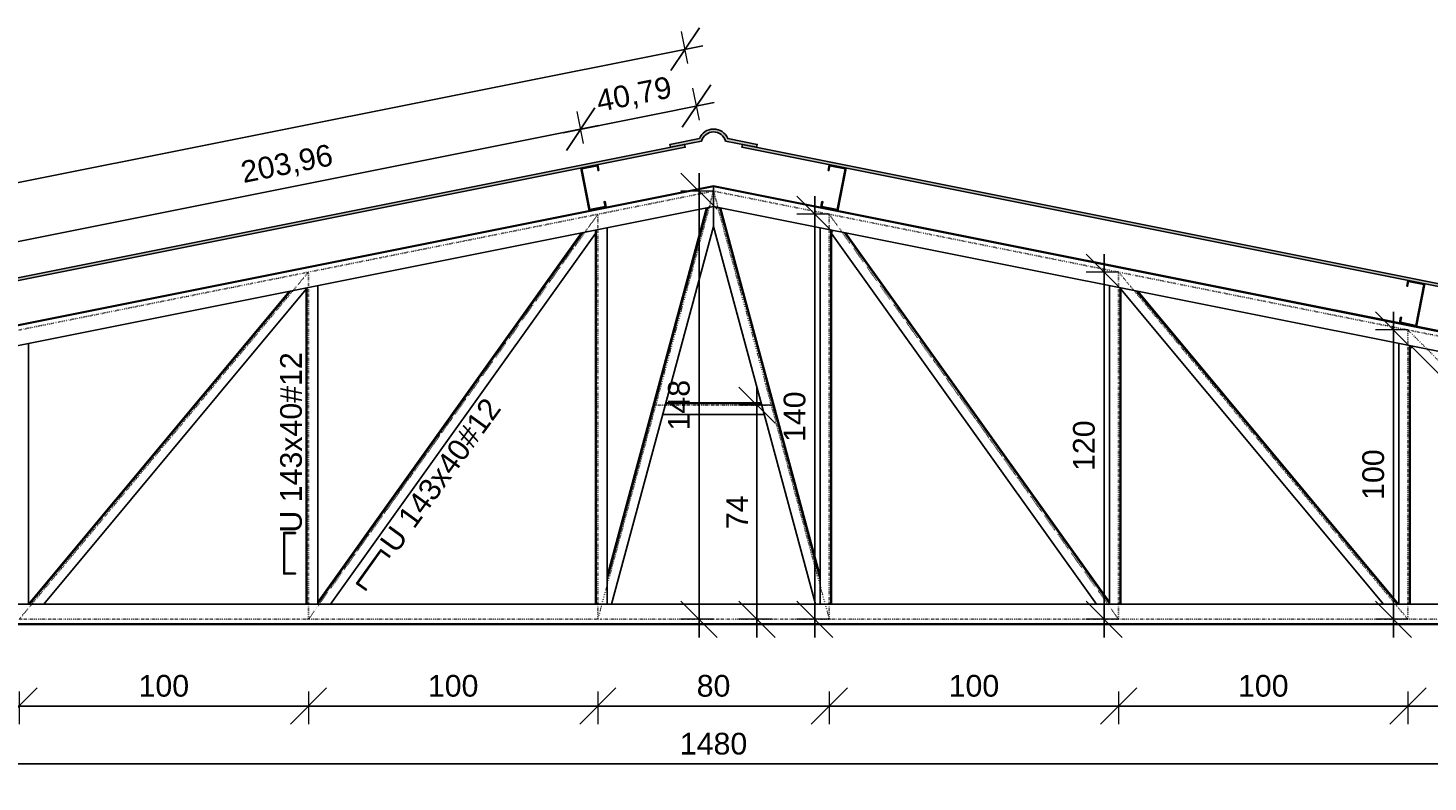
# Model space of a CAD drawing. Header units: millimetres. Extents: x 10789 to 19217, y 2620 to 5346.
# Tile 43 of 49: x 16531 to 17015, y 3398 to 3659. Entities that reach past the tile are written whole.
import ezdxf

# ---------------------------------------------------------------- set-up
doc = ezdxf.new("R2010")
doc.units = ezdxf.units.MM
doc.linetypes.add('DOT2', pattern=[3.175, 0, -3.175])
doc.layers.add('FO-Cotas', color=4, linetype='Continuous', lineweight=5)
for name, color, linetype in [('TELHA', 251, 'Continuous'), ('TERÇA', 5, 'Continuous'), ('TRELIÇA', 1, 'Continuous'), ('TRELIÇA EIXO', 89, 'DOT2')]:
    doc.layers.add(name, color=color, linetype=linetype)
doc.styles.add('Annotative', font='arial.ttf')
doc.styles.add('MURILO', font='arial.ttf', dxfattribs={"height": 1.5})
doc.dimstyles.new('MURILO', dxfattribs={"dimscale": 0, "dimtxt": 1.5, "dimasz": 2.5, "dimexe": 1.25, "dimexo": 0, "dimtad": 1, "dimtxsty": 'Annotative', "dimblk": 'OBLIQUE', "dimcen": 2.5, "dimdle": 1.25, "dimclrd": 256, "dimclre": 256, "dimclrt": 7, "dimadec": 0, "dimazin": 0, "dimtfac": 1, "dimtmove": 0, "dimatfit": 3, "dimldrblk": 'OBLIQUE', "dimfxl": 1, "dimfxlon": 1, "dimtfillclr": 5, "dimlwe": -1, "dimarcsym": 0})

# ---------------------------------------------------------------- blocks, each defined once
blk = doc.blocks.new('_Oblique')
at = {"color": 0, "linetype": 'ByBlock', "lineweight": -2}
blk.add_line((-0.5, -0.5), (0.5, 0.5), dxfattribs=at)
blk = doc.blocks.new('*D142')
at = {"layer": 'Defpoints', "color": 0, "transparency": 16777216}
for p in [(16428.25, 3454.32), (16528.25, 3454.32), (16528.25, 3424.32)]:
    blk.add_point(p, dxfattribs=at)
at = {"layer": 'FO-Cotas', "transparency": 16777216}
for p, q in [((16428.25, 3429.32), (16428.25, 3418.07)), ((16528.25, 3429.32), (16528.25, 3418.07))]:
    blk.add_line(p, q, dxfattribs=at)
at = {"layer": 'FO-Cotas', "lineweight": -2, "transparency": 16777216}
blk.add_line((16422, 3424.32), (16534.5, 3424.32), dxfattribs=at)
at = {"layer": 'FO-Cotas', "lineweight": -2, "transparency": 16777216, "xscale": 12.5, "yscale": 12.5, "zscale": 12.5, "rotation": 180}
blk.add_blockref('_Oblique', (16428.25, 3424.32), dxfattribs=at)
at = {"layer": 'FO-Cotas', "lineweight": -2, "transparency": 16777216, "xscale": 12.5, "yscale": 12.5, "zscale": 12.5}
blk.add_blockref('_Oblique', (16528.25, 3424.32), dxfattribs=at)
at = {"layer": 'FO-Cotas', "color": 7, "transparency": 16777216, "insert": (16478.25, 3431.27), "char_height": 7.5, "attachment_point": 5, "style": 'Annotative'}
blk.add_mtext('100', dxfattribs=at)
blk = doc.blocks.new('*D143')
at = {"layer": 'Defpoints', "color": 0, "transparency": 16777216}
for p in [(16528.25, 3454.32), (16628.25, 3454.32), (16628.25, 3424.32)]:
    blk.add_point(p, dxfattribs=at)
at = {"layer": 'FO-Cotas', "transparency": 16777216}
for p, q in [((16528.25, 3429.32), (16528.25, 3418.07)), ((16628.25, 3429.32), (16628.25, 3418.07))]:
    blk.add_line(p, q, dxfattribs=at)
at = {"layer": 'FO-Cotas', "lineweight": -2, "transparency": 16777216}
blk.add_line((16522, 3424.32), (16634.5, 3424.32), dxfattribs=at)
at = {"layer": 'FO-Cotas', "lineweight": -2, "transparency": 16777216, "xscale": 12.5, "yscale": 12.5, "zscale": 12.5, "rotation": 180}
blk.add_blockref('_Oblique', (16528.25, 3424.32), dxfattribs=at)
at = {"layer": 'FO-Cotas', "lineweight": -2, "transparency": 16777216, "xscale": 12.5, "yscale": 12.5, "zscale": 12.5}
blk.add_blockref('_Oblique', (16628.25, 3424.32), dxfattribs=at)
at = {"layer": 'FO-Cotas', "color": 7, "transparency": 16777216, "insert": (16578.25, 3431.27), "char_height": 7.5, "attachment_point": 5, "style": 'Annotative'}
blk.add_mtext('100', dxfattribs=at)
blk = doc.blocks.new('*D144')
at = {"layer": 'Defpoints', "color": 0, "transparency": 16777216}
for p in [(16628.25, 3454.32), (16728.25, 3454.32), (16728.25, 3424.32)]:
    blk.add_point(p, dxfattribs=at)
at = {"layer": 'FO-Cotas', "transparency": 16777216}
for p, q in [((16628.25, 3429.32), (16628.25, 3418.07)), ((16728.25, 3429.32), (16728.25, 3418.07))]:
    blk.add_line(p, q, dxfattribs=at)
at = {"layer": 'FO-Cotas', "lineweight": -2, "transparency": 16777216}
blk.add_line((16622, 3424.32), (16734.5, 3424.32), dxfattribs=at)
at = {"layer": 'FO-Cotas', "lineweight": -2, "transparency": 16777216, "xscale": 12.5, "yscale": 12.5, "zscale": 12.5, "rotation": 180}
blk.add_blockref('_Oblique', (16628.25, 3424.32), dxfattribs=at)
at = {"layer": 'FO-Cotas', "lineweight": -2, "transparency": 16777216, "xscale": 12.5, "yscale": 12.5, "zscale": 12.5}
blk.add_blockref('_Oblique', (16728.25, 3424.32), dxfattribs=at)
at = {"layer": 'FO-Cotas', "color": 7, "transparency": 16777216, "insert": (16678.25, 3431.27), "char_height": 7.5, "attachment_point": 5, "style": 'Annotative'}
blk.add_mtext('100', dxfattribs=at)
blk = doc.blocks.new('*D145')
at = {"layer": 'Defpoints', "color": 0, "transparency": 16777216}
for p in [(16728.25, 3454.32), (16808.25, 3454.32), (16808.25, 3424.32)]:
    blk.add_point(p, dxfattribs=at)
at = {"layer": 'FO-Cotas', "transparency": 16777216}
for p, q in [((16728.25, 3429.32), (16728.25, 3418.07)), ((16808.25, 3429.32), (16808.25, 3418.07))]:
    blk.add_line(p, q, dxfattribs=at)
at = {"layer": 'FO-Cotas', "lineweight": -2, "transparency": 16777216}
blk.add_line((16722, 3424.32), (16814.5, 3424.32), dxfattribs=at)
at = {"layer": 'FO-Cotas', "lineweight": -2, "transparency": 16777216, "xscale": 12.5, "yscale": 12.5, "zscale": 12.5, "rotation": 180}
blk.add_blockref('_Oblique', (16728.25, 3424.32), dxfattribs=at)
at = {"layer": 'FO-Cotas', "lineweight": -2, "transparency": 16777216, "xscale": 12.5, "yscale": 12.5, "zscale": 12.5}
blk.add_blockref('_Oblique', (16808.25, 3424.32), dxfattribs=at)
at = {"layer": 'FO-Cotas', "color": 7, "transparency": 16777216, "insert": (16768.25, 3431.27), "char_height": 7.5, "attachment_point": 5, "style": 'Annotative'}
blk.add_mtext('80', dxfattribs=at)
blk = doc.blocks.new('*D146')
at = {"layer": 'Defpoints', "color": 0, "transparency": 16777216}
for p in [(16808.25, 3454.32), (16908.25, 3454.32), (16908.25, 3424.32)]:
    blk.add_point(p, dxfattribs=at)
at = {"layer": 'FO-Cotas', "transparency": 16777216}
for p, q in [((16808.25, 3429.32), (16808.25, 3418.07)), ((16908.25, 3429.32), (16908.25, 3418.07))]:
    blk.add_line(p, q, dxfattribs=at)
at = {"layer": 'FO-Cotas', "lineweight": -2, "transparency": 16777216}
blk.add_line((16802, 3424.32), (16914.5, 3424.32), dxfattribs=at)
at = {"layer": 'FO-Cotas', "lineweight": -2, "transparency": 16777216, "xscale": 12.5, "yscale": 12.5, "zscale": 12.5, "rotation": 180}
blk.add_blockref('_Oblique', (16808.25, 3424.32), dxfattribs=at)
at = {"layer": 'FO-Cotas', "lineweight": -2, "transparency": 16777216, "xscale": 12.5, "yscale": 12.5, "zscale": 12.5}
blk.add_blockref('_Oblique', (16908.25, 3424.32), dxfattribs=at)
at = {"layer": 'FO-Cotas', "color": 7, "transparency": 16777216, "insert": (16858.25, 3431.27), "char_height": 7.5, "attachment_point": 5, "style": 'Annotative'}
blk.add_mtext('100', dxfattribs=at)
blk = doc.blocks.new('*D147')
at = {"layer": 'Defpoints', "color": 0, "transparency": 16777216}
for p in [(16908.25, 3454.32), (17008.25, 3454.32), (17008.25, 3424.32)]:
    blk.add_point(p, dxfattribs=at)
at = {"layer": 'FO-Cotas', "transparency": 16777216}
for p, q in [((16908.25, 3429.32), (16908.25, 3418.07)), ((17008.25, 3429.32), (17008.25, 3418.07))]:
    blk.add_line(p, q, dxfattribs=at)
at = {"layer": 'FO-Cotas', "lineweight": -2, "transparency": 16777216}
blk.add_line((16902, 3424.32), (17014.5, 3424.32), dxfattribs=at)
at = {"layer": 'FO-Cotas', "lineweight": -2, "transparency": 16777216, "xscale": 12.5, "yscale": 12.5, "zscale": 12.5, "rotation": 180}
blk.add_blockref('_Oblique', (16908.25, 3424.32), dxfattribs=at)
at = {"layer": 'FO-Cotas', "lineweight": -2, "transparency": 16777216, "xscale": 12.5, "yscale": 12.5, "zscale": 12.5}
blk.add_blockref('_Oblique', (17008.25, 3424.32), dxfattribs=at)
at = {"layer": 'FO-Cotas', "color": 7, "transparency": 16777216, "insert": (16958.25, 3431.27), "char_height": 7.5, "attachment_point": 5, "style": 'Annotative'}
blk.add_mtext('100', dxfattribs=at)
blk = doc.blocks.new('*D148')
at = {"layer": 'Defpoints', "color": 0, "transparency": 16777216}
for p in [(17008.25, 3454.32), (17108.25, 3454.32), (17108.25, 3424.32)]:
    blk.add_point(p, dxfattribs=at)
at = {"layer": 'FO-Cotas', "transparency": 16777216}
for p, q in [((17008.25, 3429.32), (17008.25, 3418.07)), ((17108.25, 3429.32), (17108.25, 3418.07))]:
    blk.add_line(p, q, dxfattribs=at)
at = {"layer": 'FO-Cotas', "lineweight": -2, "transparency": 16777216}
blk.add_line((17002, 3424.32), (17114.5, 3424.32), dxfattribs=at)
at = {"layer": 'FO-Cotas', "lineweight": -2, "transparency": 16777216, "xscale": 12.5, "yscale": 12.5, "zscale": 12.5, "rotation": 180}
blk.add_blockref('_Oblique', (17008.25, 3424.32), dxfattribs=at)
at = {"layer": 'FO-Cotas', "lineweight": -2, "transparency": 16777216, "xscale": 12.5, "yscale": 12.5, "zscale": 12.5}
blk.add_blockref('_Oblique', (17108.25, 3424.32), dxfattribs=at)
at = {"layer": 'FO-Cotas', "color": 7, "transparency": 16777216, "insert": (17058.25, 3431.27), "char_height": 7.5, "attachment_point": 5, "style": 'Annotative'}
blk.add_mtext('100', dxfattribs=at)
blk = doc.blocks.new('*D153')
at = {"layer": 'Defpoints', "color": 0, "transparency": 16777216}
for p in [(16028.25, 3454.32), (17508.25, 3454.32), (17508.25, 3404.32)]:
    blk.add_point(p, dxfattribs=at)
at = {"layer": 'FO-Cotas', "transparency": 16777216}
for p, q in [((16028.25, 3409.32), (16028.25, 3398.07)), ((17508.25, 3409.32), (17508.25, 3398.07))]:
    blk.add_line(p, q, dxfattribs=at)
at = {"layer": 'FO-Cotas', "lineweight": -2, "transparency": 16777216}
blk.add_line((16022, 3404.32), (17514.5, 3404.32), dxfattribs=at)
at = {"layer": 'FO-Cotas', "lineweight": -2, "transparency": 16777216, "xscale": 12.5, "yscale": 12.5, "zscale": 12.5, "rotation": 180}
blk.add_blockref('_Oblique', (16028.25, 3404.32), dxfattribs=at)
at = {"layer": 'FO-Cotas', "lineweight": -2, "transparency": 16777216, "xscale": 12.5, "yscale": 12.5, "zscale": 12.5}
blk.add_blockref('_Oblique', (17508.25, 3404.32), dxfattribs=at)
at = {"layer": 'FO-Cotas', "color": 7, "transparency": 16777216, "insert": (16768.25, 3411.27), "char_height": 7.5, "attachment_point": 5, "style": 'Annotative'}
blk.add_mtext('1480', dxfattribs=at)
blk = doc.blocks.new('*D157')
at = {"layer": 'Defpoints', "color": 0, "transparency": 16777216}
for p in [(16722.36, 3623.73), (16728.25, 3594.32), (16528.25, 3554.32)]:
    blk.add_point(p, dxfattribs=at)
at = {"layer": 'FO-Cotas', "transparency": 16777216}
for p, q in [((16723.35, 3618.83), (16721.14, 3629.86)), ((16523.35, 3578.83), (16521.14, 3589.86))]:
    blk.add_line(p, q, dxfattribs=at)
at = {"layer": 'FO-Cotas', "lineweight": -2, "transparency": 16777216}
blk.add_line((16516.24, 3582.51), (16728.49, 3624.96), dxfattribs=at)
at = {"layer": 'FO-Cotas', "lineweight": -2, "transparency": 16777216, "xscale": 12.5, "yscale": 12.5, "zscale": 12.5}
for p, rotation in [((16722.36, 3623.73), 11.30993247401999), ((16522.36, 3583.73), 191.30993247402)]:
    blk.add_blockref('_Oblique', p, dxfattribs=dict(at, rotation=rotation))
at = {"layer": 'FO-Cotas', "color": 7, "transparency": 16777216, "insert": (16620.87, 3611.22), "char_height": 7.5, "attachment_point": 5, "rotation": 11.3099, "style": 'Annotative'}
blk.add_mtext('203,96', dxfattribs=at)
blk = doc.blocks.new('*D158')
at = {"layer": 'Defpoints', "color": 0, "transparency": 16777216}
for p in [(16762.36, 3631.73), (16768.25, 3602.32), (16728.25, 3594.32)]:
    blk.add_point(p, dxfattribs=at)
at = {"layer": 'FO-Cotas', "transparency": 16777216}
for p, q in [((16763.35, 3626.83), (16761.14, 3637.86)), ((16723.35, 3618.83), (16721.14, 3629.86))]:
    blk.add_line(p, q, dxfattribs=at)
at = {"layer": 'FO-Cotas', "lineweight": -2, "transparency": 16777216}
blk.add_line((16716.24, 3622.51), (16768.49, 3632.96), dxfattribs=at)
at = {"layer": 'FO-Cotas', "lineweight": -2, "transparency": 16777216, "xscale": 12.5, "yscale": 12.5, "zscale": 12.5}
for p, rotation in [((16762.36, 3631.73), 11.30993247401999), ((16722.36, 3623.73), 191.30993247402)]:
    blk.add_blockref('_Oblique', p, dxfattribs=dict(at, rotation=rotation))
at = {"layer": 'FO-Cotas', "color": 7, "transparency": 16777216, "insert": (16740.87, 3635.22), "char_height": 7.5, "attachment_point": 5, "rotation": 11.3099, "style": 'Annotative'}
blk.add_mtext('40,79', dxfattribs=at)
blk = doc.blocks.new('*D159')
at = {"layer": 'Defpoints', "color": 0, "transparency": 16777216}
for p in [(16768.25, 3602.32), (16018.44, 3503.35), (16028.25, 3454.32)]:
    blk.add_point(p, dxfattribs=at)
at = {"layer": 'FO-Cotas', "transparency": 16777216}
for p, q in [((16759.42, 3646.44), (16757.22, 3657.47)), ((16019.42, 3498.44), (16017.22, 3509.47))]:
    blk.add_line(p, q, dxfattribs=at)
at = {"layer": 'FO-Cotas', "lineweight": -2, "transparency": 16777216}
blk.add_line((16764.57, 3652.57), (16012.31, 3502.12), dxfattribs=at)
at = {"layer": 'FO-Cotas', "lineweight": -2, "transparency": 16777216, "xscale": 12.5, "yscale": 12.5, "zscale": 12.5}
for p, rotation in [((16758.44, 3651.35), 11.30993247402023), ((16018.44, 3503.35), 191.3099324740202)]:
    blk.add_blockref('_Oblique', p, dxfattribs=dict(at, rotation=rotation))
at = {"layer": 'FO-Cotas', "color": 7, "transparency": 16777216, "insert": (16386.95, 3584.83), "char_height": 7.5, "attachment_point": 5, "rotation": 11.3099, "style": 'Annotative'}
blk.add_mtext('754,65', dxfattribs=at)
blk = doc.blocks.new('*D160')
at = {"layer": 'Defpoints', "color": 0, "transparency": 16777216}
for p in [(16803.25, 3594.32), (16808.25, 3594.32), (16808.25, 3454.32)]:
    blk.add_point(p, dxfattribs=at)
at = {"layer": 'FO-Cotas', "lineweight": -2, "transparency": 16777216}
blk.add_line((16803.25, 3448.07), (16803.25, 3600.57), dxfattribs=at)
at = {"layer": 'FO-Cotas', "transparency": 16777216}
for p, q in [((16808.25, 3594.32), (16797, 3594.32)), ((16808.25, 3454.32), (16797, 3454.32))]:
    blk.add_line(p, q, dxfattribs=at)
at = {"layer": 'FO-Cotas', "lineweight": -2, "transparency": 16777216, "xscale": 12.5, "yscale": 12.5, "zscale": 12.5}
for p, rotation in [((16803.25, 3594.32), 90), ((16803.25, 3454.32), 270)]:
    blk.add_blockref('_Oblique', p, dxfattribs=dict(at, rotation=rotation))
at = {"layer": 'FO-Cotas', "color": 7, "transparency": 16777216, "insert": (16796.29, 3524.32), "char_height": 7.5, "attachment_point": 5, "rotation": 90, "style": 'Annotative'}
blk.add_mtext('140', dxfattribs=at)
blk = doc.blocks.new('*D161')
at = {"layer": 'Defpoints', "color": 0, "transparency": 16777216}
for p in [(16903.25, 3574.32), (16908.25, 3574.32), (16908.25, 3454.32)]:
    blk.add_point(p, dxfattribs=at)
at = {"layer": 'FO-Cotas', "lineweight": -2, "transparency": 16777216}
blk.add_line((16903.25, 3448.07), (16903.25, 3580.57), dxfattribs=at)
at = {"layer": 'FO-Cotas', "transparency": 16777216}
for p, q in [((16908.25, 3574.32), (16897, 3574.32)), ((16908.25, 3454.32), (16897, 3454.32))]:
    blk.add_line(p, q, dxfattribs=at)
at = {"layer": 'FO-Cotas', "lineweight": -2, "transparency": 16777216, "xscale": 12.5, "yscale": 12.5, "zscale": 12.5}
for p, rotation in [((16903.25, 3574.32), 90), ((16903.25, 3454.32), 270)]:
    blk.add_blockref('_Oblique', p, dxfattribs=dict(at, rotation=rotation))
at = {"layer": 'FO-Cotas', "color": 7, "transparency": 16777216, "insert": (16896.29, 3514.32), "char_height": 7.5, "attachment_point": 5, "rotation": 90, "style": 'Annotative'}
blk.add_mtext('120', dxfattribs=at)
blk = doc.blocks.new('*D162')
at = {"layer": 'Defpoints', "color": 0, "transparency": 16777216}
for p in [(17003.25, 3554.32), (17008.25, 3554.32), (17008.25, 3454.32)]:
    blk.add_point(p, dxfattribs=at)
at = {"layer": 'FO-Cotas', "lineweight": -2, "transparency": 16777216}
blk.add_line((17003.25, 3448.07), (17003.25, 3560.57), dxfattribs=at)
at = {"layer": 'FO-Cotas', "transparency": 16777216}
for p, q in [((17008.25, 3554.32), (16997, 3554.32)), ((17008.25, 3454.32), (16997, 3454.32))]:
    blk.add_line(p, q, dxfattribs=at)
at = {"layer": 'FO-Cotas', "lineweight": -2, "transparency": 16777216, "xscale": 12.5, "yscale": 12.5, "zscale": 12.5}
for p, rotation in [((17003.25, 3554.32), 90), ((17003.25, 3454.32), 270)]:
    blk.add_blockref('_Oblique', p, dxfattribs=dict(at, rotation=rotation))
at = {"layer": 'FO-Cotas', "color": 7, "transparency": 16777216, "insert": (16996.29, 3504.32), "char_height": 7.5, "attachment_point": 5, "rotation": 90, "style": 'Annotative'}
blk.add_mtext('100', dxfattribs=at)
blk = doc.blocks.new('*D167')
at = {"layer": 'Defpoints', "color": 0, "transparency": 16777216}
for p in [(16763.25, 3602.32), (16768.25, 3602.32), (16768.25, 3454.32)]:
    blk.add_point(p, dxfattribs=at)
at = {"layer": 'FO-Cotas', "lineweight": -2, "transparency": 16777216}
blk.add_line((16763.25, 3448.07), (16763.25, 3608.57), dxfattribs=at)
at = {"layer": 'FO-Cotas', "transparency": 16777216}
for p, q in [((16768.25, 3602.32), (16757, 3602.32)), ((16768.25, 3454.32), (16757, 3454.32))]:
    blk.add_line(p, q, dxfattribs=at)
at = {"layer": 'FO-Cotas', "lineweight": -2, "transparency": 16777216, "xscale": 12.5, "yscale": 12.5, "zscale": 12.5}
for p, rotation in [((16763.25, 3602.32), 90), ((16763.25, 3454.32), 270)]:
    blk.add_blockref('_Oblique', p, dxfattribs=dict(at, rotation=rotation))
at = {"layer": 'FO-Cotas', "color": 7, "transparency": 16777216, "insert": (16756.29, 3528.32), "char_height": 7.5, "attachment_point": 5, "rotation": 90, "style": 'Annotative'}
blk.add_mtext('148', dxfattribs=at)
blk = doc.blocks.new('*D225')
at = {"layer": 'Defpoints', "color": 0, "transparency": 16777216}
for p in [(16783.25, 3528.32), (16788.25, 3528.32), (16788.25, 3454.32)]:
    blk.add_point(p, dxfattribs=at)
at = {"layer": 'FO-Cotas', "lineweight": -2, "transparency": 16777216}
blk.add_line((16783.25, 3448.07), (16783.25, 3534.57), dxfattribs=at)
at = {"layer": 'FO-Cotas', "transparency": 16777216}
for p, q in [((16788.25, 3528.32), (16777, 3528.32)), ((16788.25, 3454.32), (16777, 3454.32))]:
    blk.add_line(p, q, dxfattribs=at)
at = {"layer": 'FO-Cotas', "lineweight": -2, "transparency": 16777216, "xscale": 12.5, "yscale": 12.5, "zscale": 12.5}
for p, rotation in [((16783.25, 3528.32), 90), ((16783.25, 3454.32), 270)]:
    blk.add_blockref('_Oblique', p, dxfattribs=dict(at, rotation=rotation))
at = {"layer": 'FO-Cotas', "color": 7, "transparency": 16777216, "insert": (16776.37, 3491.32), "char_height": 7.5, "attachment_point": 5, "rotation": 90, "style": 'Annotative'}
blk.add_mtext('74', dxfattribs=at)

msp = doc.modelspace()

# ---------------------------------------------------------------- hatches: boundary and pattern name
at = {"layer": 'TELHA'}
h = msp.add_hatch(color=256, dxfattribs=at)
h.dxf.hatch_style = 1
h.paths.add_polyline_path([(16773.15099, 3620.49884, 0.302948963), (16768.24809, 3623.76969), (16768.24809, 3622.76969, -0.335778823), (16772.39622, 3619.62999), (16783.15099, 3617.47903), (16783.34711, 3618.45961)])
h.paths.add_polyline_path([(16768.24809, 3622.76969), (16768.24809, 3623.76969, 0.302948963), (16763.34519, 3620.49884), (16753.14907, 3618.45961), (16753.34519, 3617.47903), (16764.09996, 3619.62999, -0.335778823)])
h = msp.add_hatch(color=256, dxfattribs=at)
h.dxf.hatch_style = 1
h.paths.add_polyline_path([(16758.44421, 3617.47903), (16758.24809, 3618.45961), (16039.81894, 3474.77378), (16040.01506, 3473.7932)])
h = msp.add_hatch(color=256, dxfattribs=at)
h.dxf.hatch_style = 1
h.paths.add_polyline_path([(17496.48112, 3473.7932), (17496.67724, 3474.77378), (16778.24809, 3618.45961), (16778.05197, 3617.47903)])

# ---------------------------------------------------------------- linework, layer by layer
msp.add_lwpolyline([(16783.15099, 3617.47903), (16772.39622, 3619.62999, 0.756895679), (16764.09996, 3619.62999), (16753.34519, 3617.47903), (16753.14907, 3618.45961), (16763.34519, 3620.49884, -0.667125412), (16773.15099, 3620.49884), (16783.34711, 3618.45961)], format="xyb", close=True, dxfattribs=at)
for points in [[(16039.81894, 3474.77378), (16758.24809, 3618.45961), (16758.44421, 3617.47903), (16040.01506, 3473.7932)], [(17496.67724, 3474.77378), (16778.24809, 3618.45961), (16778.05197, 3617.47903), (17496.48112, 3473.7932)]]:
    msp.add_lwpolyline(points, close=True, dxfattribs=at)
at = {"layer": 'TERÇA'}
for points in [[(16728.64032, 3609.47865), (16728.24809, 3611.43981), (16722.36461, 3610.26311), (16725.30635, 3595.5544), (16731.18983, 3596.7311), (16730.7976, 3598.69226), (16730.50342, 3598.63343), (16730.83682, 3596.96644), (16725.54169, 3595.90741), (16722.71761, 3610.02777), (16728.01275, 3611.0868), (16728.34615, 3609.41981)], [(16807.85586, 3609.47865), (16808.24809, 3611.43981), (16814.13157, 3610.26311), (16811.18983, 3595.5544), (16805.30635, 3596.7311), (16805.69858, 3598.69226), (16805.99275, 3598.63343), (16805.65936, 3596.96644), (16810.95449, 3595.90741), (16813.77856, 3610.02777), (16808.48343, 3611.0868), (16808.15003, 3609.41981)], [(17007.85586, 3569.47865), (17008.24809, 3571.43981), (17014.13157, 3570.26311), (17011.18983, 3555.5544), (17005.30635, 3556.7311), (17005.69858, 3558.69226), (17005.99275, 3558.63343), (17005.65936, 3556.96644), (17010.95449, 3555.90741), (17013.77856, 3570.02777), (17008.48343, 3571.0868), (17008.15003, 3569.41981)]]:
    msp.add_lwpolyline(points, close=True, dxfattribs=at)
at = {"layer": 'TRELIÇA', "ltscale": 20}
for p, q in [((16768.24809, 3604.14275), (16028.24809, 3456.14275)), ((16768.24809, 3603.87148), (16046.52718, 3459.5273)), ((16768.24809, 3604.14275), (17508.24809, 3456.14275)), ((16768.24809, 3590.12915), (16768.24809, 3604.14275)), ((16768.24809, 3603.87148), (17489.969, 3459.5273)), ((16768.24809, 3597.00412), (16080.86398, 3459.5273)), ((16766.12337, 3596.57918), (16731.42809, 3468.20665)), ((16765.83208, 3596.52092), (16731.42809, 3469.22616)), ((16768.24809, 3597.00412), (17455.6322, 3459.5273)), ((16770.37281, 3596.57918), (16805.06809, 3468.20665)), ((16770.6641, 3596.52092), (16805.06809, 3469.22616)), ((16723.02616, 3587.95974), (16631.42809, 3459.72244)), ((16722.64479, 3587.88346), (16631.42809, 3460.18008)), ((16727.42809, 3587.69822), (16635.87743, 3459.5273)), ((16727.42809, 3459.5273), (16727.42809, 3588.84012)), ((16727.69409, 3459.5273), (16727.69409, 3588.89332)), ((16731.42809, 3459.5273), (16731.42809, 3589.64012)), ((16768.24809, 3590.12915), (16732.95029, 3459.5273)), ((16768.24809, 3590.12915), (16803.54588, 3459.5273)), ((16805.06809, 3459.5273), (16805.06809, 3589.64012)), ((16808.80209, 3459.5273), (16808.80209, 3588.89332)), ((16809.06809, 3459.5273), (16809.06809, 3588.84012)), ((16809.06809, 3587.69822), (16900.61875, 3459.5273)), ((16813.47002, 3587.95974), (16905.06809, 3459.72244)), ((16813.85139, 3587.88346), (16905.06809, 3460.18008)), ((16621.65403, 3567.68531), (16531.52236, 3459.5273)), ((16622.06954, 3567.76841), (16531.86861, 3459.5273)), ((16627.42809, 3568.36598), (16536.72919, 3459.5273)), ((16627.42809, 3459.5273), (16627.42809, 3568.84012)), ((16627.69409, 3459.5273), (16627.69409, 3568.89332)), ((16631.42809, 3459.5273), (16631.42809, 3569.64012)), ((16905.06809, 3459.5273), (16905.06809, 3569.64012)), ((16908.80209, 3459.5273), (16908.80209, 3568.89332)), ((16909.06809, 3459.5273), (16909.06809, 3568.84012)), ((16909.06809, 3568.36598), (16999.76699, 3459.5273)), ((16914.42664, 3567.76841), (17004.62757, 3459.5273)), ((16914.84215, 3567.68531), (17004.97382, 3459.5273)), ((16531.42809, 3459.5273), (16531.42809, 3549.64012)), ((17005.06809, 3459.5273), (17005.06809, 3549.64012)), ((17008.80209, 3459.5273), (17008.80209, 3548.89332)), ((17009.06809, 3459.5273), (17009.06809, 3548.84012)), ((17009.26806, 3548.80013), (17098.54089, 3459.5273)), ((16751.69192, 3528.8713), (16784.80426, 3528.8713)), ((16751.76381, 3529.1373), (16784.73237, 3529.1373)), ((16750.68273, 3525.1373), (16785.81345, 3525.1373)), ((17491.32533, 3459.5273), (16045.17084, 3459.5273)), ((17508.24809, 3452.7933), (16028.24809, 3452.7933)), ((17508.24809, 3452.5273), (16028.24809, 3452.5273))]:
    msp.add_line(p, q, dxfattribs=at)
at = {"layer": 'TRELIÇA'}
for points in [[(16623.71389, 3484.27556), (16619.71389, 3484.27556), (16619.71389, 3469.97556), (16623.71389, 3469.97556), (16623.71389, 3470.24156), (16619.97989, 3470.24156), (16619.97989, 3484.00956), (16623.71389, 3484.00956)], [(16656.45802, 3476.00236), (16653.20309, 3478.32731), (16644.89138, 3466.69092), (16648.14632, 3464.36597), (16648.30093, 3464.58242), (16645.26245, 3466.75277), (16653.26493, 3477.95625), (16656.30341, 3475.78591)]]:
    msp.add_lwpolyline(points, close=True, dxfattribs=at)
at = {"layer": 'TRELIÇA EIXO', "ltscale": 0.1}
for p, q in [((16768.24809, 3602.3173), (16028.24809, 3454.3173)), ((16768.24809, 3602.3173), (16728.24809, 3454.3173)), ((16768.24809, 3602.3173), (17508.24809, 3454.3173)), ((16768.24809, 3602.3173), (16808.24809, 3454.3173)), ((16728.24809, 3594.3173), (16628.24809, 3454.3173)), ((16728.24809, 3454.3173), (16728.24809, 3594.3173)), ((16808.24809, 3454.3173), (16808.24809, 3594.3173)), ((16808.24809, 3594.3173), (16908.24809, 3454.3173)), ((16628.24809, 3574.3173), (16528.24809, 3454.3173)), ((16628.24809, 3454.3173), (16628.24809, 3574.3173)), ((16908.24809, 3454.3173), (16908.24809, 3574.3173)), ((16908.24809, 3574.3173), (17008.24809, 3454.3173)), ((17008.24809, 3454.3173), (17008.24809, 3554.3173)), ((17008.24809, 3554.3173), (17108.24809, 3454.3173)), ((16748.24809, 3528.3173), (16788.24809, 3528.3173)), ((17508.24809, 3454.3173), (16028.24809, 3454.3173))]:
    msp.add_line(p, q, dxfattribs=at)

# ---------------------------------------------------------------- texts
at = {"style": 'MURILO'}
for rotation, p in [(90, (16625.95497, 3484.28706)), (54, (16658.53046, 3476.74562))]:
    msp.add_text('U 143x40#12', height=7.5, rotation=rotation, dxfattribs=at).set_placement(p)

# ---------------------------------------------------------------- dimensions: what is measured, and where the dimension line sits
at = {"layer": 'FO-Cotas'}
dim = msp.add_aligned_dim(p1=(16768.24809, 3602.3173), p2=(16028.24809, 3454.3173), distance=-50, dimstyle='MURILO', override={"dimscale": 0, "dimtix": 0, "dimtofl": 1, "dimtmove": 0, "dimatfit": 3}, dxfattribs=at)
dim.commit()
dim.dimension.update_dxf_attribs({"geometry": '*D159', "text_midpoint": (16386.94549, 3584.83029)})
for base, p1, p2, angle, override, picture, middle in [((16762.36461, 3631.73472), (16728.24809, 3594.3173), (16768.24809, 3602.3173), 191.3099325, {"dimscale": 0, "dimtix": 0, "dimtofl": 1, "dimtmove": 1, "dimatfit": 3}, '*D158', (16740.86782, 3635.21867)), ((16722.36461, 3623.73472), (16528.24809, 3554.3173), (16728.24809, 3594.3173), 191.3099325, {"dimscale": 0, "dimtix": 0, "dimtofl": 1, "dimtmove": 1, "dimatfit": 3}, '*D157', (16620.86782, 3611.21867)), ((16763.24809, 3602.3173), (16768.24809, 3454.3173), (16768.24809, 3602.3173), 90, {"dimscale": 0, "dimtix": 0, "dimtofl": 1, "dimtmove": 0, "dimatfit": 3}, '*D167', (16756.29379, 3528.3173)), ((16803.24809, 3594.3173), (16808.24809, 3454.3173), (16808.24809, 3594.3173), 90, {"dimscale": 0, "dimtix": 0, "dimtofl": 1, "dimtmove": 0, "dimatfit": 3}, '*D160', (16796.29379, 3524.3173)), ((16903.24809, 3574.3173), (16908.24809, 3454.3173), (16908.24809, 3574.3173), 90, {"dimscale": 0, "dimtix": 0, "dimtofl": 1, "dimtmove": 0, "dimatfit": 3}, '*D161', (16896.29379, 3514.3173)), ((17003.24809, 3554.3173), (17008.24809, 3454.3173), (17008.24809, 3554.3173), 90, {"dimscale": 0, "dimtix": 0, "dimtofl": 1, "dimtmove": 0, "dimatfit": 3}, '*D162', (16996.29379, 3504.3173)), ((16783.24809, 3528.3173), (16788.24809, 3454.3173), (16788.24809, 3528.3173), 90, {"dimscale": 0, "dimtix": 0, "dimtofl": 1, "dimtmove": 0, "dimatfit": 3}, '*D225', (16776.37309, 3491.3173))]:
    dim = msp.add_linear_dim(base=base, p1=p1, p2=p2, angle=angle, dimstyle='MURILO', override=override, dxfattribs=at)
    dim.commit()
    dim.dimension.update_dxf_attribs({"geometry": picture, "text_midpoint": middle})
for base, p1, p2, override, picture, middle in [((17508.24809, 3404.3173), (16028.24809, 3454.3173), (17508.24809, 3454.3173), {"dimscale": 0, "dimtix": 0, "dimtofl": 1, "dimtmove": 0, "dimatfit": 3}, '*D153', (16768.24809, 3411.2716)), ((16528.24809, 3424.3173), (16428.24809, 3454.3173), (16528.24809, 3454.3173), {"dimscale": 0, "dimtix": 0, "dimtofl": 1, "dimtmove": 1, "dimatfit": 3}, '*D142', (16478.24809, 3431.2716)), ((16628.24809, 3424.3173), (16528.24809, 3454.3173), (16628.24809, 3454.3173), {"dimscale": 0, "dimtix": 0, "dimtofl": 1, "dimtmove": 1, "dimatfit": 3}, '*D143', (16578.24809, 3431.2716)), ((16728.24809, 3424.3173), (16628.24809, 3454.3173), (16728.24809, 3454.3173), {"dimscale": 0, "dimtix": 0, "dimtofl": 1, "dimtmove": 1, "dimatfit": 3}, '*D144', (16678.24809, 3431.2716)), ((16808.24809, 3424.3173), (16728.24809, 3454.3173), (16808.24809, 3454.3173), {"dimscale": 0, "dimtix": 0, "dimtofl": 1, "dimtmove": 1, "dimatfit": 3}, '*D145', (16768.24809, 3431.2716)), ((16908.24809, 3424.3173), (16808.24809, 3454.3173), (16908.24809, 3454.3173), {"dimscale": 0, "dimtix": 0, "dimtofl": 1, "dimtmove": 1, "dimatfit": 3}, '*D146', (16858.24809, 3431.2716)), ((17008.24809, 3424.3173), (16908.24809, 3454.3173), (17008.24809, 3454.3173), {"dimscale": 0, "dimtix": 0, "dimtofl": 1, "dimtmove": 1, "dimatfit": 3}, '*D147', (16958.24809, 3431.2716)), ((17108.24809, 3424.3173), (17008.24809, 3454.3173), (17108.24809, 3454.3173), {"dimscale": 0, "dimtix": 0, "dimtofl": 1, "dimtmove": 1, "dimatfit": 3}, '*D148', (17058.24809, 3431.2716))]:
    dim = msp.add_linear_dim(base=base, p1=p1, p2=p2, dimstyle='MURILO', override=override, dxfattribs=at)
    dim.commit()
    dim.dimension.update_dxf_attribs({"geometry": picture, "text_midpoint": middle})

doc.saveas('drawing.dxf')
